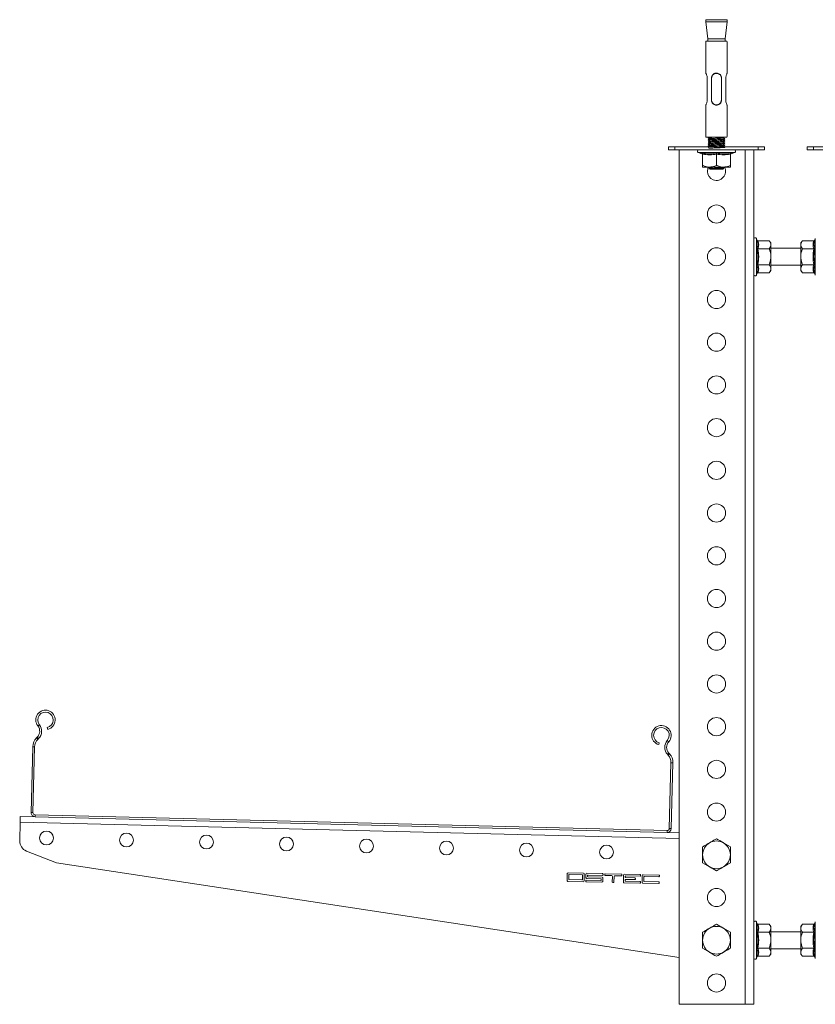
# Model space of a CAD drawing. Header units: millimetres. Extents: x 331 to 1422, y -285 to 997.
# Tile 8 of 11: x 331 to 704, y 536 to 997. Entities that reach past the tile are written whole.
import ezdxf

# ---------------------------------------------------------------- set-up
doc = ezdxf.new("R2010")
doc.units = ezdxf.units.MM

msp = doc.modelspace()

# ---------------------------------------------------------------- linework, layer by layer
at = {"color": 7, "linetype": 'Continuous', "lineweight": 15}
for p, q in [((652.87, 996.94), (652.87, 995.94)), ((652.87, 996.94), (662.87, 996.94)), ((652.87, 995.94), (653.85, 987.94)), ((662.87, 995.94), (652.87, 995.94)), ((661.88, 987.94), (662.87, 995.94)), ((662.87, 995.94), (662.87, 996.94)), ((652.87, 986.94), (652.87, 971.92)), ((662.74, 986.94), (652.87, 986.94)), ((661.88, 987.94), (653.85, 987.94)), ((653.87, 987.94), (653.87, 986.94)), ((661.87, 986.94), (661.87, 987.94)), ((662.87, 985.94), (662.87, 971.94)), ((653.54, 969.44), (653.54, 959.44)), ((655.47, 959.44), (655.47, 969.44)), ((660.26, 969.44), (660.26, 959.44)), ((662.2, 959.44), (662.2, 969.44)), ((652.87, 956.96), (652.87, 941.94)), ((662.87, 956.94), (662.87, 942.94)), ((662.74, 941.94), (652.87, 941.94)), ((654.34, 941.94), (653.91, 941.69)), ((635.37, 935.94), (635.37, 937.44)), ((635.37, 937.44), (638.37, 937.44)), ((638.37, 935.94), (635.37, 935.94)), ((638.37, 937.44), (638.37, 935.94)), ((638.37, 937.44), (677.37, 937.44)), ((638.37, 935.94), (677.37, 935.94)), ((640.37, 935.94), (640.37, 535.94)), ((653.91, 937.67), (654.31, 937.44)), ((671.37, 935.94), (671.37, 535.94)), ((675.37, 935.94), (675.37, 535.94)), ((677.37, 935.94), (677.37, 937.44)), ((677.37, 937.44), (680.37, 937.44)), ((680.37, 935.94), (677.37, 935.94)), ((680.37, 937.44), (680.37, 935.94)), ((700.37, 935.94), (700.37, 937.44)), ((700.37, 937.44), (703.37, 937.44)), ((703.37, 935.94), (700.37, 935.94)), ((703.37, 937.44), (703.37, 935.94)), ((703.37, 937.44), (742.37, 937.44)), ((703.37, 935.94), (742.37, 935.94)), ((649.32, 934.74), (651.03, 934.12)), ((651.37, 934), (651.37, 928.74)), ((657.87, 934), (657.87, 928.74)), ((664.37, 934), (664.37, 928.74)), ((664.71, 934.12), (666.41, 934.74)), ((654.62, 927.94), (651.37, 927.94)), ((654.34, 927.94), (653.91, 927.69)), ((654.06, 927.75), (654.46, 927.35)), ((654.51, 927.32), (654.78, 927.17)), ((654.62, 927.94), (661.12, 927.94)), ((654.7, 927.11), (654.87, 926.94)), ((654.87, 926.94), (660.87, 926.94)), ((657.27, 927.91), (658.13, 927.94)), ((660.87, 926.94), (661.35, 927.42)), ((661.35, 927.46), (660.98, 927.68)), ((661.12, 927.94), (664.37, 927.94)), ((676.8, 893.84), (676.57, 894.48)), ((704.17, 894.48), (703.93, 893.84)), ((677.3, 893.45), (682.57, 893.45)), ((683.37, 892.44), (682.57, 893.45)), ((683.37, 891.57), (683.37, 892.44)), ((683.37, 885.94), (683.37, 891.57)), ((697.37, 889.94), (683.37, 889.94)), ((698.17, 893.45), (697.37, 892.44)), ((697.37, 892.44), (697.37, 891.57)), ((697.37, 885.94), (697.37, 891.57)), ((703.43, 893.45), (698.17, 893.45)), ((677.3, 889.69), (682.57, 889.69)), ((683.37, 880.31), (683.37, 885.94)), ((697.37, 885.94), (697.37, 880.31)), ((703.43, 889.69), (698.17, 889.69)), ((677.3, 882.19), (682.57, 882.19)), ((683.37, 881.94), (697.37, 881.94)), ((703.43, 882.19), (698.17, 882.19)), ((676.57, 877.4), (676.8, 878.04)), ((677.3, 878.43), (682.57, 878.43)), ((682.57, 878.43), (683.37, 879.44)), ((683.37, 879.44), (683.37, 880.31)), ((697.37, 880.31), (697.37, 879.44)), ((697.37, 879.44), (698.17, 878.43)), ((703.43, 878.43), (698.17, 878.43)), ((703.93, 878.04), (704.17, 877.4)), ((339.95, 666.29), (340.66, 666.85)), ((344.59, 664.68), (344.38, 665.56)), ((339.64, 660.98), (339.28, 660.63)), ((339.28, 660.63), (339.92, 659.99)), ((340.27, 660.35), (339.64, 660.98)), ((340.27, 660.35), (339.92, 659.99)), ((635.51, 658.9), (634.83, 659.49)), ((337.53, 656.54), (336.76, 625.71)), ((338.43, 656.52), (337.53, 656.54)), ((338.43, 656.52), (337.66, 625.69)), ((631.05, 658.39), (630.79, 657.52)), ((635.56, 653.58), (634.89, 652.98)), ((635.22, 652.61), (634.89, 652.98)), ((635.22, 652.61), (635.89, 653.21)), ((635.89, 653.21), (635.56, 653.58)), ((635.77, 618.23), (636.54, 649.06)), ((637.44, 649.04), (636.54, 649.06)), ((636.67, 618.21), (637.44, 649.04)), ((331.71, 623.94), (338.61, 623.76)), ((336.76, 625.71), (337.66, 625.69)), ((338.63, 624.66), (338.61, 623.76)), ((338.61, 623.76), (634.72, 616.36)), ((338.63, 624.66), (634.74, 617.26)), ((331.65, 621.24), (331.43, 612.49)), ((635.77, 618.23), (636.67, 618.21)), ((634.72, 616.36), (634.74, 617.26)), ((634.72, 616.36), (640.37, 616.22)), ((651.37, 609.69), (651.37, 605.94)), ((664.37, 609.69), (661.12, 611.57)), ((334.6, 607.71), (348.72, 602.17)), ((664.37, 602.19), (664.37, 605.94)), ((348.72, 602.17), (640.37, 557.91)), ((651.37, 602.19), (654.62, 600.31)), ((587.92, 597.12), (587.84, 593.92)), ((595.53, 597.33), (588.33, 597.51)), ((588.71, 596.5), (588.66, 594.5)), ((594.91, 596.55), (588.91, 596.7)), ((595.06, 594.34), (595.11, 596.34)), ((595.84, 593.72), (595.92, 596.92)), ((596.72, 596.9), (596.68, 595.3)), ((597.07, 594.89), (603.67, 594.73)), ((604.53, 597.11), (597.13, 597.29)), ((597.5, 595.88), (597.51, 596.28)), ((604.29, 595.51), (597.69, 595.68)), ((597.71, 596.48), (604.51, 596.31)), ((604.64, 593.5), (604.68, 595.1)), ((604.71, 596.5), (604.72, 596.9)), ((605.52, 596.88), (605.51, 596.48)), ((605.71, 596.28), (608.71, 596.2)), ((613.33, 596.89), (605.73, 597.08)), ((609.1, 595.79), (609.03, 593.19)), ((609.83, 593.17), (609.9, 595.77)), ((610.31, 596.16), (613.31, 596.09)), ((613.51, 596.28), (613.52, 596.68)), ((614.32, 596.46), (614.24, 593.26)), ((622.12, 596.67), (614.73, 596.85)), ((615.09, 595.44), (615.1, 595.84)), ((619.68, 595.13), (615.29, 595.24)), ((615.31, 596.04), (622.1, 595.87)), ((619.87, 594.52), (619.88, 594.92)), ((622.31, 596.06), (622.32, 596.46)), ((623.11, 596.24), (623.03, 593.04)), ((630.92, 596.45), (623.52, 596.63)), ((623.85, 593.62), (623.9, 595.62)), ((624.1, 595.82), (630.9, 595.65)), ((631.11, 595.84), (631.12, 596.24)), ((588.23, 593.51), (595.43, 593.33)), ((588.85, 594.3), (594.85, 594.15)), ((596.65, 593.9), (596.64, 593.5)), ((596.83, 593.3), (604.23, 593.11)), ((603.65, 593.93), (596.85, 594.1)), ((603.86, 594.52), (603.85, 594.12)), ((609.23, 592.99), (609.63, 592.98)), ((614.63, 592.85), (622.02, 592.67)), ((615.05, 593.84), (615.06, 594.24)), ((622.04, 593.47), (615.25, 593.64)), ((615.27, 594.44), (619.66, 594.33)), ((622.23, 592.86), (622.24, 593.26)), ((623.42, 592.63), (630.82, 592.45)), ((630.84, 593.25), (624.04, 593.42)), ((631.03, 592.64), (631.04, 593.04)), ((676.8, 573.84), (676.57, 574.48)), ((677.3, 573.45), (682.57, 573.45)), ((683.37, 572.44), (682.57, 573.45)), ((683.37, 571.57), (683.37, 572.44)), ((698.17, 573.45), (697.37, 572.44)), ((697.37, 572.44), (697.37, 571.57)), ((703.43, 573.45), (698.17, 573.45)), ((704.17, 574.48), (703.93, 573.84)), ((651.37, 569.69), (651.37, 565.94)), ((664.37, 569.69), (661.12, 571.57)), ((677.3, 569.69), (682.57, 569.69)), ((683.37, 565.94), (683.37, 571.57)), ((697.37, 569.94), (683.37, 569.94)), ((697.37, 565.94), (697.37, 571.57)), ((703.43, 569.69), (698.17, 569.69)), ((664.37, 562.19), (664.37, 565.94)), ((683.37, 560.31), (683.37, 565.94)), ((697.37, 565.94), (697.37, 560.31)), ((651.37, 562.19), (654.62, 560.31)), ((676.57, 557.4), (676.8, 558.04)), ((677.3, 562.19), (682.57, 562.19)), ((677.3, 558.43), (682.57, 558.43)), ((682.57, 558.43), (683.37, 559.44)), ((683.37, 561.94), (697.37, 561.94)), ((683.37, 559.44), (683.37, 560.31)), ((697.37, 560.31), (697.37, 559.44)), ((697.37, 559.44), (698.17, 558.43)), ((703.43, 562.19), (698.17, 562.19)), ((703.43, 558.43), (698.17, 558.43)), ((703.93, 558.04), (704.17, 557.4)), ((671.37, 535.94), (640.37, 535.94)), ((675.37, 535.94), (671.37, 535.94))]:
    msp.add_line(p, q, dxfattribs=at)
at = {"color": 8, "linetype": 'Continuous', "lineweight": 15}
for p, q in [((653.59, 934.74), (649.32, 934.74)), ((666.41, 934.74), (653.59, 934.74)), ((676.57, 894.48), (676.57, 877.4)), ((704.17, 885.94), (704.17, 894.48)), ((704.17, 877.4), (704.17, 885.94)), ((331.65, 621.24), (640.37, 613.52)), ((676.57, 574.48), (676.57, 557.4)), ((704.17, 565.94), (704.17, 574.48)), ((704.17, 557.4), (704.17, 565.94))]:
    msp.add_line(p, q, dxfattribs=at)
at = {"color": 7, "linetype": 'Continuous', "lineweight": 15, "flags": 128}
for points in [[(655.55, 969.43), (655.55, 969.13), (655.55, 967.93), (655.55, 963.13), (655.55, 959.45)], [(660.18, 959.45), (660.18, 959.75), (660.18, 960.95), (660.18, 965.75), (660.18, 969.43)], [(653.62, 925.94), (653.8, 927.19), (654.04, 927.78)], [(331.65, 621.24), (331.66, 621.76), (331.67, 622.27), (331.68, 622.74), (331.69, 623.15), (331.7, 623.48), (331.71, 623.73), (331.71, 623.88), (331.71, 623.94)]]:
    msp.add_lwpolyline(points, dxfattribs=at)
at = {"color": 7, "linetype": 'Continuous', "lineweight": 15}
for centre, radius in [((657.87, 905.94), 4.25), ((657.87, 885.94), 4.25), ((657.87, 865.94), 4.25), ((657.87, 845.94), 4.25), ((657.87, 825.94), 4.25), ((657.87, 805.94), 4.25), ((657.87, 785.94), 4.25), ((657.87, 765.94), 4.25), ((657.87, 745.94), 4.25), ((657.87, 725.94), 4.25), ((657.87, 705.94), 4.25), ((657.87, 685.94), 4.25), ((657.87, 665.94), 4.25), ((657.87, 645.94), 4.25), ((657.87, 625.94), 4.25), ((343.96, 613.79), 3.25), ((381.45, 612.85), 3.25), ((418.94, 611.91), 3.25), ((456.43, 610.98), 3.25), ((493.92, 610.04), 3.25), ((531.41, 609.1), 3.25), ((568.89, 608.16), 3.25), ((606.38, 607.23), 3.25), ((657.87, 585.94), 4.25), ((657.87, 545.94), 4.25)]:
    msp.add_circle(centre, radius, dxfattribs=at)
for centre, radius, start, end in [((657.87, 985.84), 5, 1.146, 12.709), ((657.87, 943.04), 5, 347.291, 358.854), ((649.53, 935.32), 0.619, 90, 250), ((666.2, 935.32), 0.619, 290, 90), ((650.89, 933.66), 0.48, 0, 71.811), ((664.85, 933.66), 0.48, 107.7103, 180), ((657.87, 925.94), 4.25, 180, 28.0725), ((675.98, 894.27), 0.619, 20, 180), ((675.98, 877.61), 0.619, 180, 340), ((343.52, 669.1), 4.55, 283.5675, 218.2499), ((343.52, 669.1), 3.65, 283.5675, 218.2499), ((336.81, 663.81), 4, 315.0317, 38.2499), ((336.81, 663.81), 4.9, 315.0317, 38.2499), ((632.08, 661.89), 4.55, 318.885, 253.5675), ((632.08, 661.89), 3.65, 318.885, 253.5675), ((343.53, 656.39), 6, 135.0317, 178.5675), ((343.53, 656.39), 5.1, 135.0317, 178.5675), ((638.52, 656.27), 4.9, 138.885, 222.1033), ((638.52, 656.27), 4, 138.885, 222.1033), ((631.44, 649.19), 5.1, 358.5675, 42.1033), ((631.44, 649.19), 6, 358.5675, 42.1033), ((338.66, 625.66), 1.9, 178.5675, 268.5675), ((338.66, 625.66), 1, 178.5675, 268.5675), ((634.77, 618.26), 1.9, 268.5675, 358.5675), ((634.77, 618.26), 1, 268.5675, 358.5675), ((336.43, 612.36), 5, 178.5675, 248.5675), ((657.87, 605.94), 6.5, 120, 180), ((657.87, 605.94), 6.5, 60, 120), ((657.87, 605.94), 6.5, 360, 60), ((657.87, 605.94), 6.5, 180, 240), ((657.87, 605.94), 6.5, 300, 360), ((657.87, 605.94), 6.5, 240, 300), ((588.32, 597.11), 0.4, 88.5675, 178.5675), ((588.91, 596.5), 0.2, 88.5675, 178.5675), ((594.91, 596.35), 0.2, 358.5675, 88.5675), ((595.52, 596.93), 0.4, 358.5675, 88.5675), ((597.08, 595.29), 0.4, 178.5675, 268.5675), ((597.12, 596.89), 0.4, 88.5675, 178.5675), ((597.7, 595.88), 0.2, 178.5675, 268.5675), ((597.71, 596.28), 0.2, 88.5675, 178.5675), ((603.66, 594.53), 0.2, 358.5675, 88.5675), ((604.28, 595.11), 0.4, 358.5675, 88.5675), ((604.51, 596.51), 0.2, 268.5675, 358.5675), ((604.52, 596.91), 0.2, 358.5675, 88.5675), ((605.71, 596.48), 0.2, 178.5675, 268.5675), ((605.72, 596.88), 0.2, 88.5675, 178.5675), ((608.7, 595.8), 0.4, 358.5675, 88.5675), ((610.3, 595.76), 0.4, 88.5675, 178.5675), ((613.31, 596.29), 0.2, 268.5675, 358.5675), ((613.32, 596.69), 0.2, 358.5675, 88.5675), ((614.72, 596.45), 0.4, 88.5675, 178.5675), ((615.29, 595.44), 0.2, 178.5675, 268.5675), ((615.3, 595.84), 0.2, 88.5675, 178.5675), ((619.68, 594.93), 0.2, 358.5675, 88.5675), ((622.11, 596.07), 0.2, 268.5675, 358.5675), ((622.12, 596.47), 0.2, 358.5675, 88.5675), ((623.51, 596.23), 0.4, 88.5675, 178.5675), ((624.1, 595.62), 0.2, 88.5675, 178.5675), ((630.91, 595.85), 0.2, 268.5675, 358.5675), ((630.92, 596.25), 0.2, 358.5675, 88.5675), ((588.24, 593.91), 0.4, 178.5675, 268.5675), ((588.86, 594.5), 0.2, 178.5675, 268.5675), ((594.86, 594.35), 0.2, 268.5675, 358.5675), ((595.44, 593.73), 0.4, 268.5675, 358.5675), ((596.84, 593.5), 0.2, 178.5675, 268.5675), ((596.85, 593.9), 0.2, 88.5675, 178.5675), ((603.65, 594.13), 0.2, 268.5675, 358.5675), ((604.24, 593.51), 0.4, 268.5675, 358.5675), ((609.23, 593.19), 0.2, 178.5675, 268.5675), ((609.63, 593.18), 0.2, 268.5675, 358.5675), ((614.64, 593.25), 0.4, 178.5675, 268.5675), ((615.25, 593.84), 0.2, 178.5675, 268.5675), ((615.26, 594.24), 0.2, 88.5675, 178.5675), ((619.67, 594.53), 0.2, 268.5675, 358.5675), ((622.03, 592.87), 0.2, 268.5675, 358.5675), ((622.04, 593.27), 0.2, 358.5675, 88.5675), ((623.43, 593.03), 0.4, 178.5675, 268.5675), ((624.05, 593.62), 0.2, 178.5675, 268.5675), ((630.83, 592.65), 0.2, 268.5675, 358.5675), ((630.84, 593.05), 0.2, 358.5675, 88.5675), ((657.87, 565.94), 6.5, 60, 120), ((675.98, 574.27), 0.619, 20, 180), ((657.87, 565.94), 6.5, 120, 180), ((657.87, 565.94), 6.5, 360, 60), ((657.87, 565.94), 6.5, 180, 240), ((657.87, 565.94), 6.5, 300, 360), ((657.87, 565.94), 6.5, 240, 300), ((675.98, 557.61), 0.619, 180, 340)]:
    msp.add_arc(centre, radius, start, end, dxfattribs=at)
for points, knots in [([(652.88, 971.92), (652.87, 971.93), (652.85, 971.97), (652.94, 971.8), (653.11, 971.43), (653.34, 970.82), (653.51, 970.11), (653.53, 969.63), (653.54, 969.44)], [0, 0, 0, 0, 0.037219, 0.228137, 0.421837, 0.633923, 0.859199, 1, 1, 1, 1]), ([(655.47, 969.44), (655.51, 969.82), (655.58, 970.47), (656.1, 971.23), (656.74, 971.72), (657.51, 971.96), (658.3, 971.94), (659.03, 971.69), (659.64, 971.22), (660.08, 970.57), (660.21, 969.93), (660.25, 969.56), (660.26, 969.44)], [0, 0, 0, 0, 0.1436444, 0.2483656, 0.3530972, 0.4563302, 0.5547108, 0.652729, 0.7508746, 0.8558735, 0.9535898, 1, 1, 1, 1]), ([(655.47, 969.44), (655.47, 969.44), (655.47, 969.44), (655.49, 969.43), (655.51, 969.43), (655.54, 969.43), (655.55, 969.43)], [0, 0, 0, 0, 0.249534, 0.499325, 0.708593, 1, 1, 1, 1]), ([(660.18, 969.43), (660.17, 969.55), (660.13, 969.9), (660, 970.51), (659.58, 971.12), (658.99, 971.56), (658.28, 971.79), (657.52, 971.8), (656.78, 971.58), (656.16, 971.13), (655.66, 970.41), (655.59, 969.79), (655.55, 969.43)], [0, 0, 0, 0, 0.046904, 0.143915, 0.247601, 0.345737, 0.444365, 0.543847, 0.647817, 0.752461, 0.856209, 1, 1, 1, 1]), ([(660.18, 969.43), (660.18, 969.43), (660.19, 969.43), (660.2, 969.43), (660.23, 969.44), (660.26, 969.44), (660.26, 969.44), (660.26, 969.44)], [0, 0, 0, 0, 0.043572, 0.089622, 0.393317, 0.696647, 1, 1, 1, 1]), ([(662.2, 969.44), (662.21, 969.7), (662.24, 970.22), (662.43, 970.93), (662.66, 971.51), (662.83, 971.86), (662.85, 971.92), (662.87, 971.94)], [0, 0, 0, 0, 0.200802, 0.400935, 0.617611, 0.848635, 1, 1, 1, 1]), ([(653.54, 959.44), (653.52, 959.18), (653.49, 958.66), (653.3, 957.95), (653.08, 957.37), (652.89, 956.99), (652.88, 956.97), (652.88, 956.96)], [0, 0, 0, 0, 0.195929, 0.391205, 0.602623, 0.828041, 1, 1, 1, 1]), ([(655.47, 959.44), (655.47, 959.44), (655.47, 959.44), (655.5, 959.44), (655.53, 959.45), (655.55, 959.45), (655.55, 959.45), (655.55, 959.45)], [0, 0, 0, 0, 0.303379, 0.606735, 0.91045, 0.956418, 1, 1, 1, 1]), ([(660.26, 959.44), (660.22, 959.06), (660.15, 958.41), (659.63, 957.65), (658.99, 957.16), (658.22, 956.92), (657.43, 956.94), (656.7, 957.19), (656.09, 957.66), (655.65, 958.31), (655.52, 958.95), (655.48, 959.32), (655.47, 959.44)], [0, 0, 0, 0, 0.143641, 0.248362, 0.353094, 0.456328, 0.554709, 0.652727, 0.750872, 0.85587, 0.953586, 1, 1, 1, 1]), ([(655.55, 959.45), (655.56, 959.33), (655.6, 958.98), (655.73, 958.37), (656.15, 957.76), (656.74, 957.32), (657.45, 957.09), (658.21, 957.07), (658.95, 957.29), (659.57, 957.75), (660.07, 958.47), (660.14, 959.09), (660.18, 959.45)], [0, 0, 0, 0, 0.046908, 0.143919, 0.247604, 0.345739, 0.444367, 0.543849, 0.647821, 0.752465, 0.856213, 1, 1, 1, 1]), ([(660.18, 959.45), (660.19, 959.45), (660.21, 959.45), (660.23, 959.45), (660.26, 959.44), (660.26, 959.44), (660.26, 959.44)], [0, 0, 0, 0, 0.177848, 0.403886, 0.677992, 1, 1, 1, 1]), ([(662.87, 956.94), (662.86, 956.94), (662.86, 956.95), (662.8, 957.07), (662.62, 957.46), (662.4, 958.06), (662.22, 958.77), (662.2, 959.25), (662.2, 959.44)], [0, 0, 0, 0, 0.012289, 0.208151, 0.406866, 0.624444, 0.855553, 1, 1, 1, 1]), ([(653.91, 941.69), (653.91, 941.69), (653.84, 941.71), (654.26, 941.75), (655.09, 941.81), (656.17, 941.86), (657.17, 941.9), (657.84, 941.93), (658.13, 941.94)], [0, 0, 0, 0, 0.002793, 0.251665, 0.500536, 0.679748, 0.861777, 1, 1, 1, 1]), ([(653.91, 940.69), (653.91, 940.69), (653.84, 940.71), (654.26, 940.75), (655.09, 940.81), (656.17, 940.86), (657.17, 940.9), (658.36, 940.95), (659.67, 941), (660.91, 941.06), (661.68, 941.12), (661.74, 941.16), (661.76, 941.17)], [0, 0, 0, 0, 0.0014586, 0.1314406, 0.2614225, 0.3550222, 0.450093, 0.5222847, 0.6522667, 0.7822487, 0.9122306, 1, 1, 1, 1]), ([(653.91, 941.67), (654.05, 941.59), (654.33, 941.42), (654.62, 941.26), (654.75, 941.18)], [0, 0, 0, 0, 0.512389, 1, 1, 1, 1]), ([(654.78, 941.19), (654.63, 941.11), (654.34, 940.94), (654.05, 940.77), (653.91, 940.69)], [0, 0, 0, 0, 0.499877, 1, 1, 1, 1]), ([(653.91, 940.67), (654.05, 940.59), (654.33, 940.42), (654.62, 940.26), (654.75, 940.18)], [0, 0, 0, 0, 0.512389, 1, 1, 1, 1]), ([(654.78, 941.19), (654.85, 941.21), (655, 941.25), (655.78, 941.31), (656.85, 941.38), (658.08, 941.44), (659.28, 941.5), (660.25, 941.56), (660.84, 941.62), (660.89, 941.65), (660.9, 941.67)], [0, 0, 0, 0, 0.128898, 0.260071, 0.391244, 0.522416, 0.653589, 0.784761, 0.915934, 1, 1, 1, 1]), ([(654.78, 940.19), (654.85, 940.21), (655, 940.25), (655.78, 940.31), (656.85, 940.38), (658.08, 940.44), (659.28, 940.5), (660.25, 940.56), (660.84, 940.62), (660.89, 940.65), (660.9, 940.67)], [0, 0, 0, 0, 0.128898, 0.260071, 0.391244, 0.522416, 0.653589, 0.784761, 0.915934, 1, 1, 1, 1]), ([(660.96, 941.67), (661.1, 941.75), (661.26, 941.84), (661.41, 941.93), (661.43, 941.94)], [0, 0, 0, 0, 0.923324, 1, 1, 1, 1]), ([(660.96, 940.67), (661.1, 940.75), (661.39, 940.92), (661.68, 941.09), (661.83, 941.17)], [0, 0, 0, 0, 0.499874, 1, 1, 1, 1]), ([(661.82, 941.19), (661.67, 941.28), (661.39, 941.44), (661.11, 941.6), (660.98, 941.68)], [0, 0, 0, 0, 0.518307, 1, 1, 1, 1]), ([(661.82, 940.19), (661.67, 940.28), (661.39, 940.44), (661.11, 940.6), (660.98, 940.68)], [0, 0, 0, 0, 0.518307, 1, 1, 1, 1]), ([(653.91, 939.69), (653.91, 939.69), (653.84, 939.71), (654.26, 939.75), (655.09, 939.81), (656.17, 939.86), (657.17, 939.9), (658.36, 939.95), (659.67, 940), (660.91, 940.06), (661.68, 940.12), (661.74, 940.16), (661.76, 940.17)], [0, 0, 0, 0, 0.0014586, 0.1314406, 0.2614225, 0.3550222, 0.450093, 0.5222847, 0.6522667, 0.7822487, 0.9122306, 1, 1, 1, 1]), ([(653.91, 938.69), (653.91, 938.69), (653.84, 938.71), (654.26, 938.75), (655.09, 938.81), (656.17, 938.86), (657.17, 938.9), (658.36, 938.95), (659.67, 939), (660.91, 939.06), (661.68, 939.12), (661.74, 939.16), (661.76, 939.17)], [0, 0, 0, 0, 0.001459, 0.131441, 0.261423, 0.355022, 0.450093, 0.522285, 0.652267, 0.782249, 0.912231, 1, 1, 1, 1]), ([(653.91, 937.69), (653.99, 937.28), (654.13, 936.52), (655.1, 936.85), (656.17, 936.85), (657.18, 936.9), (658.36, 936.95), (659.67, 937), (660.93, 937.06), (661.72, 937.13), (661.93, 937.19), (661.51, 937.25), (660.55, 937.31), (659.17, 937.38), (657.6, 937.44), (656.06, 937.5), (654.8, 937.56), (654.01, 937.63), (653.81, 937.69), (654.22, 937.75), (655.1, 937.81), (656.17, 937.86), (657.17, 937.9), (658.36, 937.95), (659.67, 938), (660.91, 938.06), (661.68, 938.12), (661.74, 938.16), (661.76, 938.17)], [0, 0, 0, 0, 0.049313, 0.091213, 0.121386, 0.152033, 0.175304, 0.217205, 0.259106, 0.301006, 0.342907, 0.384808, 0.426708, 0.468609, 0.51051, 0.55241, 0.594311, 0.636212, 0.678112, 0.720013, 0.761914, 0.792086, 0.822733, 0.846005, 0.887905, 0.929806, 0.971707, 1, 1, 1, 1]), ([(654.78, 940.19), (654.63, 940.11), (654.34, 939.94), (654.05, 939.77), (653.91, 939.69)], [0, 0, 0, 0, 0.499877, 1, 1, 1, 1]), ([(653.91, 939.67), (654.05, 939.59), (654.33, 939.42), (654.62, 939.26), (654.75, 939.18)], [0, 0, 0, 0, 0.512389, 1, 1, 1, 1]), ([(654.78, 939.19), (654.63, 939.11), (654.34, 938.94), (654.05, 938.77), (653.91, 938.69)], [0, 0, 0, 0, 0.499877, 1, 1, 1, 1]), ([(653.91, 938.67), (654.05, 938.59), (654.33, 938.42), (654.62, 938.26), (654.75, 938.18)], [0, 0, 0, 0, 0.512389, 1, 1, 1, 1]), ([(654.78, 938.19), (654.63, 938.11), (654.34, 937.94), (654.05, 937.77), (653.91, 937.69)], [0, 0, 0, 0, 0.499877, 1, 1, 1, 1]), ([(654.78, 939.19), (654.85, 939.21), (655, 939.25), (655.78, 939.31), (656.85, 939.38), (658.08, 939.44), (659.28, 939.5), (660.25, 939.56), (660.84, 939.62), (660.89, 939.65), (660.9, 939.67)], [0, 0, 0, 0, 0.128898, 0.260071, 0.391244, 0.522416, 0.653589, 0.784761, 0.915934, 1, 1, 1, 1]), ([(654.78, 938.19), (654.85, 938.21), (655, 938.25), (655.78, 938.31), (656.85, 938.38), (658.08, 938.44), (659.28, 938.5), (660.25, 938.56), (660.84, 938.62), (660.89, 938.65), (660.9, 938.67)], [0, 0, 0, 0, 0.128898, 0.260071, 0.391244, 0.522416, 0.653589, 0.784761, 0.915934, 1, 1, 1, 1]), ([(658.07, 937.44), (658.47, 937.46), (659.28, 937.5), (660.25, 937.56), (660.84, 937.62), (660.89, 937.65), (660.9, 937.67)], [0, 0, 0, 0, 0.274658, 0.549317, 0.823976, 1, 1, 1, 1]), ([(660.96, 939.67), (661.1, 939.75), (661.39, 939.92), (661.68, 940.09), (661.83, 940.17)], [0, 0, 0, 0, 0.499874, 1, 1, 1, 1]), ([(660.96, 938.67), (661.1, 938.75), (661.39, 938.92), (661.68, 939.09), (661.83, 939.17)], [0, 0, 0, 0, 0.499874, 1, 1, 1, 1]), ([(660.96, 937.67), (661.1, 937.75), (661.39, 937.92), (661.68, 938.09), (661.83, 938.17)], [0, 0, 0, 0, 0.499874, 1, 1, 1, 1]), ([(661.82, 939.19), (661.67, 939.28), (661.39, 939.44), (661.11, 939.6), (660.98, 939.68)], [0, 0, 0, 0, 0.5183069, 1, 1, 1, 1]), ([(661.82, 938.19), (661.67, 938.28), (661.39, 938.44), (661.11, 938.6), (660.98, 938.68)], [0, 0, 0, 0, 0.518307, 1, 1, 1, 1]), ([(661.39, 937.44), (661.39, 937.44), (661.25, 937.52), (661.11, 937.6), (660.98, 937.68)], [0, 0, 0, 0, 0.022229, 1, 1, 1, 1]), ([(651.03, 934.5), (651.3, 934.45), (652.68, 934.17), (654.99, 933.99), (656.98, 934.35), (657.87, 934.5)], [0, 0, 0, 0, 0.120964, 0.606826, 1, 1, 1, 1]), ([(651.37, 934), (651.36, 934.06), (651.35, 934.16), (651.28, 934.31), (651.17, 934.43), (651.08, 934.48), (651.03, 934.5), (651.03, 934.5)], [0, 0, 0, 0, 0.236169, 0.471367, 0.732414, 0.993148, 1, 1, 1, 1]), ([(657.87, 934), (656.8, 933.83), (654.63, 933.49), (652.47, 933.83), (651.37, 934)], [0, 0, 0, 0, 0.49217, 1, 1, 1, 1]), ([(657.87, 934.5), (658.14, 934.45), (659.5, 934.17), (661.8, 933.99), (663.81, 934.35), (664.7, 934.5)], [0, 0, 0, 0, 0.1209643, 0.6068257, 1, 1, 1, 1]), ([(657.87, 934), (657.87, 934.06), (657.87, 934.16), (657.87, 934.31), (657.87, 934.43), (657.87, 934.48), (657.87, 934.5), (657.87, 934.5)], [0, 0, 0, 0, 0.236168, 0.471367, 0.732415, 0.993148, 1, 1, 1, 1]), ([(664.37, 934), (663.3, 933.83), (661.13, 933.49), (658.97, 933.83), (657.87, 934)], [0, 0, 0, 0, 0.4921704, 1, 1, 1, 1]), ([(664.37, 934), (664.37, 934.06), (664.38, 934.16), (664.46, 934.31), (664.56, 934.43), (664.65, 934.48), (664.7, 934.5), (664.7, 934.5)], [0, 0, 0, 0, 0.236168, 0.471367, 0.732414, 0.993147, 1, 1, 1, 1]), ([(654.62, 927.94), (654.47, 927.94), (653.44, 927.97), (652.34, 928.3), (651.44, 928.71), (651.37, 928.74)], [0, 0, 0, 0, 0.127944, 0.927356, 1, 1, 1, 1]), ([(651.37, 927.94), (651.37, 928.04), (651.37, 928.17), (651.37, 928.63), (651.37, 928.74)], [0, 0, 0, 0, 0.7690075, 1, 1, 1, 1]), ([(657.27, 927.91), (656.84, 927.89), (655.98, 927.87), (654.93, 927.84), (654.27, 927.8), (653.98, 927.78), (654.06, 927.76), (654.08, 927.76)], [0, 0, 0, 0, 0.24074, 0.481495, 0.720813, 0.956723, 1, 1, 1, 1]), ([(654.47, 927.37), (654.45, 927.38), (654.35, 927.43), (654.54, 927.52), (655.06, 927.65), (656, 927.77), (656.82, 927.86), (657.27, 927.91)], [0, 0, 0, 0, 0.059238, 0.271536, 0.501755, 0.731761, 1, 1, 1, 1]), ([(657.87, 928.74), (657.59, 928.62), (656.55, 928.16), (655.44, 928.03), (654.62, 927.94)], [0, 0, 0, 0, 0.263898, 1, 1, 1, 1]), ([(661.32, 927.44), (661.32, 927.44), (661.32, 927.42), (660.87, 927.39), (660.08, 927.36), (659.04, 927.32), (657.89, 927.29), (656.76, 927.25), (655.77, 927.22), (655.06, 927.18), (654.69, 927.15), (654.71, 927.13), (654.72, 927.13)], [0, 0, 0, 0, 0.067359, 0.179305, 0.290706, 0.400917, 0.509763, 0.618231, 0.724536, 0.8309, 0.935001, 1, 1, 1, 1]), ([(654.83, 927.17), (654.8, 927.17), (654.71, 927.2), (655.03, 927.25), (655.77, 927.31), (656.85, 927.38), (658.08, 927.44), (659.28, 927.5), (660.25, 927.56), (660.84, 927.62), (660.89, 927.65), (660.9, 927.67)], [0, 0, 0, 0, 0.04489, 0.16989, 0.29489, 0.41989, 0.54489, 0.66989, 0.79489, 0.91989, 1, 1, 1, 1]), ([(657.87, 928.74), (658.32, 928.55), (659.24, 928.16), (660.35, 927.96), (660.98, 927.94), (661.12, 927.94)], [0, 0, 0, 0, 0.434794, 0.879847, 1, 1, 1, 1]), ([(660.96, 927.67), (661.1, 927.75), (661.26, 927.84), (661.41, 927.93), (661.43, 927.94)], [0, 0, 0, 0, 0.923324, 1, 1, 1, 1]), ([(661.12, 927.94), (661.97, 928.04), (663.09, 928.17), (664.13, 928.63), (664.37, 928.74)], [0, 0, 0, 0, 0.769007, 1, 1, 1, 1]), ([(664.37, 928.74), (664.37, 928.55), (664.37, 928.16), (664.37, 927.96), (664.37, 927.94), (664.37, 927.94)], [0, 0, 0, 0, 0.434794, 0.879847, 1, 1, 1, 1]), ([(676.8, 889.89), (676.86, 890.04), (677.13, 890.82), (677.32, 892.14), (676.96, 893.31), (676.8, 893.84)], [0, 0, 0, 0, 0.120964, 0.606826, 1, 1, 1, 1]), ([(676.8, 893.84), (676.8, 893.83), (676.82, 893.78), (676.88, 893.67), (677, 893.55), (677.14, 893.46), (677.25, 893.45), (677.3, 893.45)], [0, 0, 0, 0, 0.006852, 0.267585, 0.528632, 0.763832, 1, 1, 1, 1]), ([(676.8, 881.99), (676.86, 882.31), (677.13, 883.89), (677.32, 886.55), (676.96, 888.86), (676.8, 889.89)], [0, 0, 0, 0, 0.120964, 0.606826, 1, 1, 1, 1]), ([(676.8, 889.89), (676.8, 889.89), (676.82, 889.86), (676.88, 889.81), (677, 889.74), (677.14, 889.7), (677.25, 889.7), (677.3, 889.69)], [0, 0, 0, 0, 0.006853, 0.267585, 0.528632, 0.763832, 1, 1, 1, 1]), ([(677.3, 893.45), (677.47, 892.83), (677.82, 891.58), (677.48, 890.33), (677.3, 889.69)], [0, 0, 0, 0, 0.49217, 1, 1, 1, 1]), ([(683.37, 891.57), (683.27, 892.06), (683.14, 892.71), (682.67, 893.31), (682.57, 893.45)], [0, 0, 0, 0, 0.769007, 1, 1, 1, 1]), ([(682.57, 889.69), (682.76, 889.96), (683.14, 890.49), (683.35, 891.13), (683.36, 891.49), (683.37, 891.57)], [0, 0, 0, 0, 0.434794, 0.879847, 1, 1, 1, 1]), ([(698.17, 893.45), (697.98, 893.18), (697.59, 892.65), (697.38, 892.01), (697.37, 891.65), (697.37, 891.57)], [0, 0, 0, 0, 0.434794, 0.879848, 1, 1, 1, 1]), ([(697.37, 891.57), (697.47, 891.07), (697.6, 890.43), (698.06, 889.83), (698.17, 889.69)], [0, 0, 0, 0, 0.769007, 1, 1, 1, 1]), ([(703.43, 889.69), (703.26, 890.31), (702.91, 891.56), (703.26, 892.81), (703.43, 893.45)], [0, 0, 0, 0, 0.49217, 1, 1, 1, 1]), ([(703.93, 893.84), (703.93, 893.83), (703.91, 893.78), (703.85, 893.67), (703.73, 893.55), (703.59, 893.46), (703.48, 893.45), (703.43, 893.45)], [0, 0, 0, 0, 0.006853, 0.267585, 0.528632, 0.76383, 1, 1, 1, 1]), ([(703.43, 889.69), (703.48, 889.7), (703.59, 889.7), (703.73, 889.74), (703.85, 889.81), (703.91, 889.86), (703.93, 889.89), (703.93, 889.89)], [0, 0, 0, 0, 0.23617, 0.471368, 0.732414, 0.993147, 1, 1, 1, 1]), ([(703.93, 893.84), (703.88, 893.68), (703.6, 892.87), (703.42, 891.53), (703.77, 890.39), (703.93, 889.89)], [0, 0, 0, 0, 0.120964, 0.606826, 1, 1, 1, 1]), ([(703.93, 889.89), (703.88, 889.57), (703.6, 887.99), (703.42, 885.32), (703.77, 883.02), (703.93, 881.99)], [0, 0, 0, 0, 0.120964, 0.606826, 1, 1, 1, 1]), ([(677.3, 889.69), (677.47, 888.46), (677.82, 885.96), (677.48, 883.46), (677.3, 882.19)], [0, 0, 0, 0, 0.49217, 1, 1, 1, 1]), ([(683.37, 885.94), (683.36, 886.1), (683.34, 887.29), (683.01, 888.56), (682.6, 889.61), (682.57, 889.69)], [0, 0, 0, 0, 0.127944, 0.927356, 1, 1, 1, 1]), ([(682.57, 882.19), (682.69, 882.5), (683.15, 883.7), (683.27, 884.99), (683.37, 885.94)], [0, 0, 0, 0, 0.263898, 1, 1, 1, 1]), ([(697.37, 885.94), (697.37, 886.1), (697.39, 887.29), (697.72, 888.56), (698.13, 889.61), (698.17, 889.69)], [0, 0, 0, 0, 0.127944, 0.927356, 1, 1, 1, 1]), ([(698.17, 882.19), (698.04, 882.5), (697.58, 883.7), (697.46, 884.99), (697.37, 885.94)], [0, 0, 0, 0, 0.263898, 1, 1, 1, 1]), ([(703.43, 882.19), (703.26, 883.42), (702.91, 885.92), (703.26, 888.42), (703.43, 889.69)], [0, 0, 0, 0, 0.49217, 1, 1, 1, 1]), ([(676.8, 881.99), (676.8, 881.99), (676.82, 882.02), (676.88, 882.07), (677, 882.14), (677.14, 882.18), (677.25, 882.18), (677.3, 882.19)], [0, 0, 0, 0, 0.006853, 0.267585, 0.528632, 0.763832, 1, 1, 1, 1]), ([(676.8, 878.04), (676.86, 878.2), (677.13, 879.01), (677.32, 880.35), (676.96, 881.48), (676.8, 881.99)], [0, 0, 0, 0, 0.120964, 0.606826, 1, 1, 1, 1]), ([(677.3, 882.19), (677.47, 881.57), (677.82, 880.32), (677.48, 879.07), (677.3, 878.43)], [0, 0, 0, 0, 0.49217, 1, 1, 1, 1]), ([(683.37, 880.31), (683.27, 880.81), (683.14, 881.45), (682.67, 882.05), (682.57, 882.19)], [0, 0, 0, 0, 0.769007, 1, 1, 1, 1]), ([(698.17, 882.19), (697.98, 881.92), (697.59, 881.39), (697.38, 880.75), (697.37, 880.39), (697.37, 880.31)], [0, 0, 0, 0, 0.434794, 0.879848, 1, 1, 1, 1]), ([(703.43, 878.43), (703.26, 879.05), (702.91, 880.3), (703.26, 881.55), (703.43, 882.19)], [0, 0, 0, 0, 0.49217, 1, 1, 1, 1]), ([(703.43, 882.19), (703.48, 882.18), (703.59, 882.18), (703.73, 882.14), (703.85, 882.07), (703.91, 882.02), (703.93, 881.99), (703.93, 881.99)], [0, 0, 0, 0, 0.23617, 0.471368, 0.732414, 0.993147, 1, 1, 1, 1]), ([(703.93, 881.99), (703.88, 881.84), (703.6, 881.06), (703.42, 879.74), (703.77, 878.57), (703.93, 878.04)], [0, 0, 0, 0, 0.120964, 0.606826, 1, 1, 1, 1]), ([(677.3, 878.43), (677.25, 878.43), (677.14, 878.42), (677, 878.33), (676.88, 878.21), (676.82, 878.1), (676.8, 878.05), (676.8, 878.04)], [0, 0, 0, 0, 0.236168, 0.471368, 0.732415, 0.993148, 1, 1, 1, 1]), ([(682.57, 878.43), (682.76, 878.7), (683.14, 879.23), (683.35, 879.87), (683.36, 880.23), (683.37, 880.31)], [0, 0, 0, 0, 0.434794, 0.879847, 1, 1, 1, 1]), ([(697.37, 880.31), (697.47, 879.82), (697.6, 879.17), (698.06, 878.57), (698.17, 878.43)], [0, 0, 0, 0, 0.769007, 1, 1, 1, 1]), ([(703.43, 878.43), (703.48, 878.43), (703.59, 878.42), (703.73, 878.33), (703.85, 878.21), (703.91, 878.1), (703.93, 878.05), (703.93, 878.04)], [0, 0, 0, 0, 0.23617, 0.471368, 0.732415, 0.993147, 1, 1, 1, 1]), ([(657.87, 613.44), (657.05, 612.98), (655.98, 612.36), (654.88, 611.72), (654.62, 611.57)], [0, 0, 0, 0, 0.758148, 1, 1, 1, 1]), ([(661.12, 611.57), (661.04, 611.61), (659.94, 612.25), (658.87, 612.87), (657.87, 613.44)], [0, 0, 0, 0, 0.070217, 1, 1, 1, 1]), ([(654.62, 611.57), (653.76, 611.08), (652.66, 610.44), (651.6, 609.83), (651.37, 609.69)], [0, 0, 0, 0, 0.776285, 1, 1, 1, 1]), ([(664.37, 605.94), (664.37, 606.03), (664.37, 607.3), (664.37, 608.54), (664.37, 609.69)], [0, 0, 0, 0, 0.070216, 1, 1, 1, 1]), ([(651.37, 605.94), (651.37, 605.85), (651.37, 604.58), (651.37, 603.34), (651.37, 602.19)], [0, 0, 0, 0, 0.070215, 1, 1, 1, 1]), ([(654.62, 600.31), (654.69, 600.27), (655.79, 599.63), (656.87, 599.01), (657.87, 598.43)], [0, 0, 0, 0, 0.0702129, 1, 1, 1, 1]), ([(657.87, 598.43), (658.1, 598.57), (659.16, 599.18), (660.26, 599.82), (661.12, 600.31)], [0, 0, 0, 0, 0.223715, 1, 1, 1, 1]), ([(661.12, 600.31), (661.38, 600.46), (662.48, 601.1), (663.55, 601.72), (664.37, 602.19)], [0, 0, 0, 0, 0.241852, 1, 1, 1, 1]), ([(657.87, 573.45), (657.05, 572.98), (655.98, 572.36), (654.88, 571.72), (654.62, 571.57)], [0, 0, 0, 0, 0.758148, 1, 1, 1, 1]), ([(661.12, 571.57), (661.04, 571.61), (659.94, 572.25), (658.87, 572.87), (657.87, 573.45)], [0, 0, 0, 0, 0.070213, 1, 1, 1, 1]), ([(676.8, 569.89), (676.86, 570.04), (677.13, 570.82), (677.32, 572.14), (676.96, 573.31), (676.8, 573.84)], [0, 0, 0, 0, 0.120965, 0.606826, 1, 1, 1, 1]), ([(676.8, 573.84), (676.8, 573.83), (676.82, 573.78), (676.88, 573.67), (677, 573.55), (677.14, 573.46), (677.25, 573.45), (677.3, 573.45)], [0, 0, 0, 0, 0.006852, 0.267578, 0.52862, 0.763829, 1, 1, 1, 1]), ([(677.3, 573.45), (677.47, 572.83), (677.82, 571.58), (677.48, 570.33), (677.3, 569.69)], [0, 0, 0, 0, 0.4921708, 1, 1, 1, 1]), ([(683.37, 571.57), (683.27, 572.06), (683.14, 572.71), (682.67, 573.31), (682.57, 573.45)], [0, 0, 0, 0, 0.769008, 1, 1, 1, 1]), ([(698.17, 573.45), (697.98, 573.18), (697.59, 572.65), (697.38, 572.01), (697.37, 571.65), (697.37, 571.57)], [0, 0, 0, 0, 0.434795, 0.879846, 1, 1, 1, 1]), ([(703.43, 569.69), (703.26, 570.31), (702.91, 571.56), (703.26, 572.81), (703.43, 573.45)], [0, 0, 0, 0, 0.492171, 1, 1, 1, 1]), ([(703.93, 573.84), (703.93, 573.83), (703.91, 573.78), (703.85, 573.67), (703.73, 573.55), (703.59, 573.46), (703.48, 573.45), (703.43, 573.45)], [0, 0, 0, 0, 0.0068528, 0.2675777, 0.5286196, 0.7638278, 1, 1, 1, 1]), ([(703.93, 573.84), (703.88, 573.68), (703.6, 572.87), (703.42, 571.53), (703.77, 570.39), (703.93, 569.89)], [0, 0, 0, 0, 0.120963, 0.606826, 1, 1, 1, 1]), ([(654.62, 571.57), (653.76, 571.08), (652.66, 570.44), (651.6, 569.83), (651.37, 569.69)], [0, 0, 0, 0, 0.776289, 1, 1, 1, 1]), ([(664.37, 565.94), (664.37, 566.03), (664.37, 567.3), (664.37, 568.54), (664.37, 569.69)], [0, 0, 0, 0, 0.070208, 1, 1, 1, 1]), ([(676.8, 561.99), (676.86, 562.31), (677.13, 563.89), (677.32, 566.55), (676.96, 568.86), (676.8, 569.89)], [0, 0, 0, 0, 0.120964, 0.606825, 1, 1, 1, 1]), ([(676.8, 569.89), (676.8, 569.89), (676.82, 569.86), (676.88, 569.81), (677, 569.74), (677.14, 569.7), (677.25, 569.7), (677.3, 569.69)], [0, 0, 0, 0, 0.006843, 0.267585, 0.528632, 0.76383, 1, 1, 1, 1]), ([(677.3, 569.69), (677.47, 568.46), (677.82, 565.96), (677.48, 563.46), (677.3, 562.19)], [0, 0, 0, 0, 0.49217, 1, 1, 1, 1]), ([(682.57, 569.69), (682.76, 569.96), (683.14, 570.49), (683.35, 571.13), (683.36, 571.49), (683.37, 571.57)], [0, 0, 0, 0, 0.434795, 0.879846, 1, 1, 1, 1]), ([(683.37, 565.94), (683.36, 566.1), (683.34, 567.29), (683.01, 568.56), (682.6, 569.61), (682.57, 569.69)], [0, 0, 0, 0, 0.127942, 0.927354, 1, 1, 1, 1]), ([(697.37, 571.57), (697.47, 571.07), (697.6, 570.43), (698.06, 569.83), (698.17, 569.69)], [0, 0, 0, 0, 0.769008, 1, 1, 1, 1]), ([(697.37, 565.94), (697.37, 566.1), (697.39, 567.29), (697.72, 568.56), (698.13, 569.61), (698.17, 569.69)], [0, 0, 0, 0, 0.127942, 0.927354, 1, 1, 1, 1]), ([(703.43, 562.19), (703.26, 563.42), (702.91, 565.92), (703.26, 568.42), (703.43, 569.69)], [0, 0, 0, 0, 0.49217, 1, 1, 1, 1]), ([(703.43, 569.69), (703.48, 569.7), (703.59, 569.7), (703.73, 569.74), (703.85, 569.81), (703.91, 569.86), (703.93, 569.89), (703.93, 569.89)], [0, 0, 0, 0, 0.236172, 0.471368, 0.732415, 0.993157, 1, 1, 1, 1]), ([(703.93, 569.89), (703.88, 569.57), (703.6, 567.99), (703.42, 565.32), (703.77, 563.02), (703.93, 561.99)], [0, 0, 0, 0, 0.120964, 0.606825, 1, 1, 1, 1]), ([(651.37, 565.94), (651.37, 565.85), (651.37, 564.58), (651.37, 563.34), (651.37, 562.19)], [0, 0, 0, 0, 0.070215, 1, 1, 1, 1]), ([(682.57, 562.19), (682.69, 562.5), (683.15, 563.7), (683.27, 564.99), (683.37, 565.94)], [0, 0, 0, 0, 0.263898, 1, 1, 1, 1]), ([(698.17, 562.19), (698.04, 562.5), (697.58, 563.7), (697.46, 564.99), (697.37, 565.94)], [0, 0, 0, 0, 0.263898, 1, 1, 1, 1]), ([(654.62, 560.31), (654.69, 560.27), (655.79, 559.63), (656.87, 559.01), (657.87, 558.43)], [0, 0, 0, 0, 0.0702129, 1, 1, 1, 1]), ([(657.87, 558.43), (658.1, 558.57), (659.16, 559.18), (660.26, 559.82), (661.12, 560.31)], [0, 0, 0, 0, 0.223711, 1, 1, 1, 1]), ([(661.12, 560.31), (661.38, 560.46), (662.48, 561.1), (663.55, 561.72), (664.37, 562.19)], [0, 0, 0, 0, 0.241852, 1, 1, 1, 1]), ([(676.8, 561.99), (676.8, 561.99), (676.82, 562.02), (676.88, 562.07), (677, 562.14), (677.14, 562.18), (677.25, 562.18), (677.3, 562.19)], [0, 0, 0, 0, 0.006843, 0.267585, 0.528632, 0.76383, 1, 1, 1, 1]), ([(676.8, 558.04), (676.86, 558.2), (677.13, 559.01), (677.32, 560.35), (676.96, 561.48), (676.8, 561.99)], [0, 0, 0, 0, 0.120963, 0.606826, 1, 1, 1, 1]), ([(677.3, 558.43), (677.25, 558.43), (677.14, 558.42), (677, 558.33), (676.88, 558.21), (676.82, 558.1), (676.8, 558.05), (676.8, 558.04)], [0, 0, 0, 0, 0.236171, 0.47138, 0.732422, 0.993148, 1, 1, 1, 1]), ([(677.3, 562.19), (677.47, 561.57), (677.82, 560.32), (677.48, 559.07), (677.3, 558.43)], [0, 0, 0, 0, 0.4921708, 1, 1, 1, 1]), ([(683.37, 560.31), (683.27, 560.81), (683.14, 561.45), (682.67, 562.05), (682.57, 562.19)], [0, 0, 0, 0, 0.769008, 1, 1, 1, 1]), ([(682.57, 558.43), (682.76, 558.7), (683.14, 559.23), (683.35, 559.87), (683.36, 560.23), (683.37, 560.31)], [0, 0, 0, 0, 0.434795, 0.879846, 1, 1, 1, 1]), ([(698.17, 562.19), (697.98, 561.92), (697.59, 561.39), (697.38, 560.75), (697.37, 560.39), (697.37, 560.31)], [0, 0, 0, 0, 0.434795, 0.879846, 1, 1, 1, 1]), ([(697.37, 560.31), (697.47, 559.82), (697.6, 559.17), (698.06, 558.57), (698.17, 558.43)], [0, 0, 0, 0, 0.769008, 1, 1, 1, 1]), ([(703.43, 558.43), (703.26, 559.05), (702.91, 560.3), (703.26, 561.55), (703.43, 562.19)], [0, 0, 0, 0, 0.492171, 1, 1, 1, 1]), ([(703.43, 562.19), (703.48, 562.18), (703.59, 562.18), (703.73, 562.14), (703.85, 562.07), (703.91, 562.02), (703.93, 561.99), (703.93, 561.99)], [0, 0, 0, 0, 0.236172, 0.471368, 0.732415, 0.993157, 1, 1, 1, 1]), ([(703.43, 558.43), (703.48, 558.43), (703.59, 558.42), (703.73, 558.33), (703.85, 558.21), (703.91, 558.1), (703.93, 558.05), (703.93, 558.04)], [0, 0, 0, 0, 0.2361722, 0.4713804, 0.7324223, 0.9931472, 1, 1, 1, 1]), ([(703.93, 561.99), (703.88, 561.84), (703.6, 561.06), (703.42, 559.74), (703.77, 558.57), (703.93, 558.04)], [0, 0, 0, 0, 0.120965, 0.606826, 1, 1, 1, 1])]:
    msp.add_open_spline(points, degree=3, knots=knots, dxfattribs=at)
at = {"color": 8, "linetype": 'Continuous', "lineweight": 15}
for points, knots in [([(651.05, 934.18), (651.05, 934.16), (651.05, 934.06), (651.04, 934.31), (651.03, 934.5)], [0, 0, 0, 0, 0.213611, 1, 1, 1, 1]), ([(664.7, 934.5), (664.7, 934.45), (664.69, 934.21), (664.69, 934.19), (664.69, 934.18)], [0, 0, 0, 0, 0.241916, 1, 1, 1, 1])]:
    msp.add_open_spline(points, degree=3, knots=knots, dxfattribs=at)

doc.saveas('drawing.dxf')
